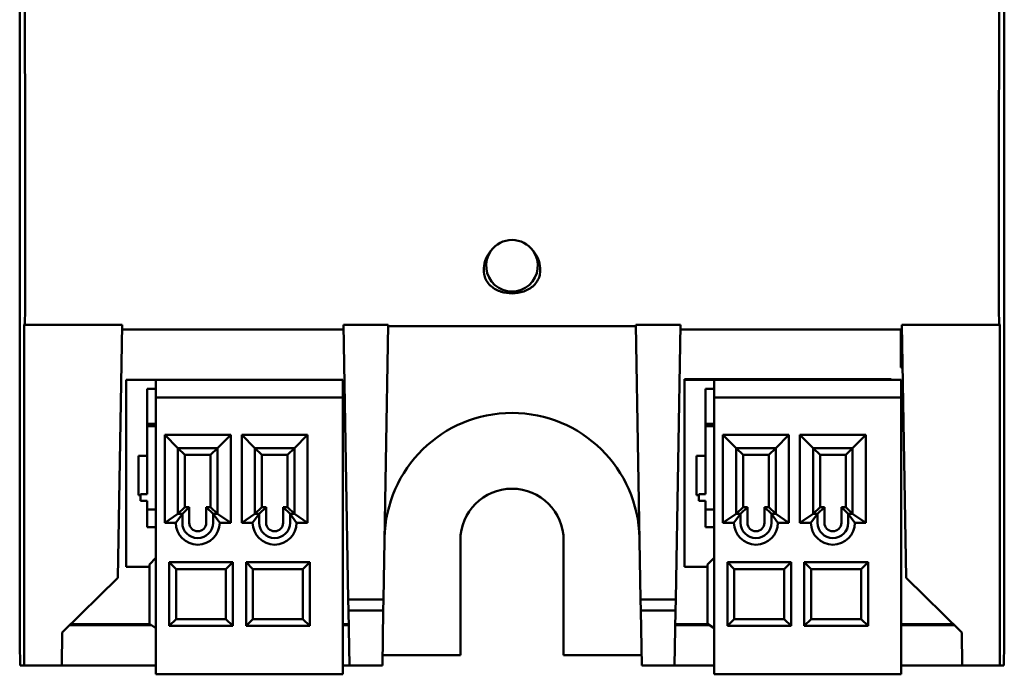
# Model space of a CAD drawing. Header units: millimetres. Extents: x 21 to 121, y 70 to 189.
# Tile 2 of 6: x 76 to 121, y 70 to 100. Entities that reach past the tile are written whole.
import ezdxf

# ---------------------------------------------------------------- set-up
doc = ezdxf.new("R2010")
doc.units = ezdxf.units.MM
doc.header["$LTSCALE"] = 0.666667
doc.layers.add('Arêtes visibles(ISO)', color=7, linetype='Continuous', lineweight=50)

msp = doc.modelspace()

# ---------------------------------------------------------------- linework, layer by layer
at = {"layer": 'Arêtes visibles(ISO)', "color": 7}
for p, q in [((75.943, 78.303), (75.943, 121.503)), ((120.743, 121.503), (120.743, 78.303)), ((76.148, 70.403), (76.152, 85.903)), ((76.152, 85.903), (76.164, 85.915)), ((76.152, 85.903), (80.609, 85.903)), ((80.408, 74.385), (80.609, 85.903)), ((80.605, 85.698), (90.68, 85.698)), ((90.677, 85.903), (92.713, 85.903)), ((90.677, 85.903), (90.895, 73.403)), ((92.713, 85.903), (92.495, 73.403)), ((92.712, 85.842), (103.974, 85.842)), ((103.972, 85.903), (104.191, 73.403)), ((103.972, 85.903), (106.009, 85.903)), ((105.79, 73.403), (106.009, 85.903)), ((106.005, 85.698), (116.038, 85.698)), ((116.038, 85.698), (116.081, 85.655)), ((116.039, 83.961), (116.038, 85.698)), ((116.077, 85.903), (120.533, 85.903)), ((116.077, 85.903), (116.278, 74.385)), ((120.521, 85.915), (120.533, 85.903)), ((120.533, 85.903), (120.538, 70.403)), ((116.039, 83.961), (116.11, 84.032)), ((116.039, 83.961), (116.111, 83.961)), ((80.793, 83.395), (80.793, 74.895)), ((82.143, 83.395), (80.793, 83.395)), ((82.143, 83.395), (90.643, 83.395)), ((82.143, 83.395), (82.143, 82.595)), ((90.643, 83.395), (90.643, 82.595)), ((115.593, 83.43), (106.193, 83.43)), ((106.193, 83.395), (106.193, 83.43)), ((106.193, 83.395), (106.193, 74.895)), ((107.543, 83.395), (106.193, 83.395)), ((107.543, 83.395), (116.043, 83.395)), ((107.543, 83.395), (107.543, 82.595)), ((115.593, 83.395), (115.593, 83.43)), ((116.043, 83.395), (116.043, 82.595)), ((82.143, 82.995), (81.743, 82.995)), ((81.743, 81.295), (81.743, 82.995)), ((107.543, 82.995), (107.143, 82.995)), ((107.143, 81.295), (107.143, 82.995)), ((82.143, 82.595), (90.643, 82.595)), ((82.143, 82.595), (82.143, 69.995)), ((90.643, 82.595), (90.643, 69.995)), ((107.543, 82.595), (116.043, 82.595)), ((107.543, 82.595), (107.543, 69.995)), ((116.043, 82.595), (116.043, 69.995)), ((82.143, 81.395), (81.743, 81.395)), ((82.143, 81.295), (81.743, 81.295)), ((81.743, 81.295), (81.743, 78.195)), ((107.543, 81.395), (107.143, 81.395)), ((107.543, 81.295), (107.143, 81.295)), ((107.143, 81.295), (107.143, 78.195)), ((82.543, 76.895), (82.543, 80.895)), ((82.543, 80.895), (85.543, 80.895)), ((82.543, 80.895), (83.143, 80.295)), ((85.543, 80.895), (84.943, 80.295)), ((85.543, 80.895), (85.543, 76.895)), ((86.043, 76.895), (86.043, 80.895)), ((86.043, 80.895), (89.043, 80.895)), ((86.043, 80.895), (86.643, 80.295)), ((89.043, 80.895), (88.443, 80.295)), ((89.043, 80.895), (89.043, 76.895)), ((107.943, 76.895), (107.943, 80.895)), ((107.943, 80.895), (110.943, 80.895)), ((107.943, 80.895), (108.543, 80.295)), ((110.943, 80.895), (110.343, 80.295)), ((110.943, 80.895), (110.943, 76.895)), ((111.443, 76.895), (111.443, 80.895)), ((111.443, 80.895), (114.443, 80.895)), ((111.443, 80.895), (112.043, 80.295)), ((114.443, 80.895), (113.843, 80.295)), ((114.443, 80.895), (114.443, 76.895)), ((84.943, 80.295), (83.143, 80.295)), ((83.143, 80.295), (83.457, 79.981)), ((83.143, 77.295), (83.143, 80.295)), ((84.943, 80.295), (84.628, 79.981)), ((84.943, 77.295), (84.943, 80.295)), ((88.443, 80.295), (86.643, 80.295)), ((86.643, 80.295), (86.957, 79.981)), ((86.643, 77.295), (86.643, 80.295)), ((88.443, 80.295), (88.128, 79.981)), ((88.443, 77.295), (88.443, 80.295)), ((110.343, 80.295), (108.543, 80.295)), ((108.543, 80.295), (108.857, 79.981)), ((108.543, 77.295), (108.543, 80.295)), ((110.343, 80.295), (110.028, 79.981)), ((110.343, 77.295), (110.343, 80.295)), ((113.843, 80.295), (112.043, 80.295)), ((112.043, 80.295), (112.357, 79.981)), ((112.043, 77.295), (112.043, 80.295)), ((113.843, 80.295), (113.528, 79.981)), ((113.843, 77.295), (113.843, 80.295)), ((81.743, 79.945), (81.343, 79.945)), ((81.343, 78.145), (81.343, 79.945)), ((84.628, 79.981), (83.457, 79.981)), ((83.457, 79.981), (83.457, 77.609)), ((84.628, 77.609), (84.628, 79.981)), ((88.128, 79.981), (86.957, 79.981)), ((86.957, 79.981), (86.957, 77.609)), ((88.128, 77.609), (88.128, 79.981)), ((107.143, 79.945), (106.743, 79.945)), ((106.743, 78.145), (106.743, 79.945)), ((110.028, 79.981), (108.857, 79.981)), ((108.857, 79.981), (108.857, 77.609)), ((110.028, 77.609), (110.028, 79.981)), ((113.528, 79.981), (112.357, 79.981)), ((112.357, 79.981), (112.357, 77.609)), ((113.528, 77.609), (113.528, 79.981)), ((75.943, 71.403), (75.943, 78.303)), ((81.443, 78.145), (81.343, 78.145)), ((81.743, 78.195), (81.443, 78.195)), ((81.443, 78.195), (81.443, 77.895)), ((106.843, 78.145), (106.743, 78.145)), ((107.143, 78.195), (106.843, 78.195)), ((106.843, 78.195), (106.843, 77.895)), ((120.743, 78.303), (120.743, 71.403)), ((81.743, 77.895), (81.443, 77.895)), ((81.743, 77.895), (81.743, 77.495)), ((83.143, 77.295), (83.457, 77.609)), ((83.343, 77.295), (83.657, 77.609)), ((83.457, 77.609), (83.657, 77.609)), ((83.657, 77.609), (83.657, 76.895)), ((84.428, 76.895), (84.428, 77.609)), ((84.743, 77.295), (84.428, 77.609)), ((84.428, 77.609), (84.628, 77.609)), ((84.943, 77.295), (84.628, 77.609)), ((86.643, 77.295), (86.957, 77.609)), ((86.843, 77.295), (87.157, 77.609)), ((86.957, 77.609), (87.157, 77.609)), ((87.157, 77.609), (87.157, 76.895)), ((87.928, 76.895), (87.928, 77.609)), ((88.243, 77.295), (87.928, 77.609)), ((87.928, 77.609), (88.128, 77.609)), ((88.443, 77.295), (88.128, 77.609)), ((107.143, 77.895), (106.843, 77.895)), ((107.143, 77.895), (107.143, 77.495)), ((108.543, 77.295), (108.857, 77.609)), ((108.743, 77.295), (109.057, 77.609)), ((108.857, 77.609), (109.057, 77.609)), ((109.057, 77.609), (109.057, 76.895)), ((109.828, 76.895), (109.828, 77.609)), ((110.143, 77.295), (109.828, 77.609)), ((109.828, 77.609), (110.028, 77.609)), ((110.343, 77.295), (110.028, 77.609)), ((112.043, 77.295), (112.357, 77.609)), ((112.243, 77.295), (112.557, 77.609)), ((112.357, 77.609), (112.557, 77.609)), ((112.557, 77.609), (112.557, 76.895)), ((113.328, 76.895), (113.328, 77.609)), ((113.643, 77.295), (113.328, 77.609)), ((113.328, 77.609), (113.528, 77.609)), ((113.843, 77.295), (113.528, 77.609)), ((81.743, 76.695), (81.743, 77.495)), ((82.143, 77.495), (81.743, 77.495)), ((82.543, 76.895), (83.143, 77.295)), ((83.343, 77.295), (83.043, 76.895)), ((83.343, 77.295), (83.143, 77.295)), ((83.343, 76.895), (83.343, 77.295)), ((84.743, 76.895), (84.743, 77.295)), ((84.943, 77.295), (84.743, 77.295)), ((85.043, 76.895), (84.743, 77.295)), ((84.943, 77.295), (85.543, 76.895)), ((86.043, 76.895), (86.643, 77.295)), ((86.843, 77.295), (86.543, 76.895)), ((86.843, 77.295), (86.643, 77.295)), ((86.843, 76.895), (86.843, 77.295)), ((88.243, 76.895), (88.243, 77.295)), ((88.443, 77.295), (88.243, 77.295)), ((88.543, 76.895), (88.243, 77.295)), ((88.443, 77.295), (89.043, 76.895)), ((107.143, 76.695), (107.143, 77.495)), ((107.543, 77.495), (107.143, 77.495)), ((107.943, 76.895), (108.543, 77.295)), ((108.743, 77.295), (108.443, 76.895)), ((108.743, 77.295), (108.543, 77.295)), ((108.743, 76.895), (108.743, 77.295)), ((110.143, 76.895), (110.143, 77.295)), ((110.343, 77.295), (110.143, 77.295)), ((110.443, 76.895), (110.143, 77.295)), ((110.343, 77.295), (110.943, 76.895)), ((111.443, 76.895), (112.043, 77.295)), ((112.243, 77.295), (111.943, 76.895)), ((112.243, 77.295), (112.043, 77.295)), ((112.243, 76.895), (112.243, 77.295)), ((113.643, 76.895), (113.643, 77.295)), ((113.843, 77.295), (113.643, 77.295)), ((113.943, 76.895), (113.643, 77.295)), ((113.843, 77.295), (114.443, 76.895)), ((82.143, 76.695), (81.743, 76.695)), ((83.043, 76.895), (82.543, 76.895)), ((85.543, 76.895), (85.043, 76.895)), ((86.543, 76.895), (86.043, 76.895)), ((89.043, 76.895), (88.543, 76.895)), ((107.543, 76.695), (107.143, 76.695)), ((108.443, 76.895), (107.943, 76.895)), ((110.943, 76.895), (110.443, 76.895)), ((111.943, 76.895), (111.443, 76.895)), ((114.443, 76.895), (113.943, 76.895)), ((95.993, 70.865), (95.993, 76.095)), ((100.693, 76.095), (100.693, 70.865)), ((82.143, 75.295), (81.843, 74.995)), ((107.543, 75.295), (107.243, 74.995)), ((81.843, 74.895), (80.793, 74.895)), ((81.843, 74.995), (81.843, 72.295)), ((82.743, 75.095), (83.057, 74.781)), ((82.743, 72.195), (82.743, 75.095)), ((85.643, 75.095), (82.743, 75.095)), ((85.643, 75.095), (85.328, 74.781)), ((85.643, 72.195), (85.643, 75.095)), ((86.243, 75.095), (86.557, 74.781)), ((89.143, 75.095), (86.243, 75.095)), ((86.243, 72.195), (86.243, 75.095)), ((89.143, 75.095), (88.828, 74.781)), ((89.143, 75.095), (89.143, 72.195)), ((107.243, 74.895), (106.193, 74.895)), ((107.243, 74.995), (107.243, 72.295)), ((108.143, 75.095), (108.457, 74.781)), ((108.143, 72.195), (108.143, 75.095)), ((111.043, 75.095), (108.143, 75.095)), ((111.043, 75.095), (110.728, 74.781)), ((111.043, 72.195), (111.043, 75.095)), ((111.643, 75.095), (111.957, 74.781)), ((114.543, 75.095), (111.643, 75.095)), ((111.643, 72.195), (111.643, 75.095)), ((114.543, 75.095), (114.228, 74.781)), ((114.543, 75.095), (114.543, 72.195)), ((80.408, 74.385), (77.881, 71.903)), ((85.328, 74.781), (83.057, 74.781)), ((83.057, 74.781), (83.057, 72.509)), ((85.328, 72.509), (85.328, 74.781)), ((88.828, 74.781), (86.557, 74.781)), ((86.557, 74.781), (86.557, 72.509)), ((88.828, 72.509), (88.828, 74.781)), ((110.728, 74.781), (108.457, 74.781)), ((108.457, 74.781), (108.457, 72.509)), ((110.728, 72.509), (110.728, 74.781)), ((114.228, 74.781), (111.957, 74.781)), ((111.957, 74.781), (111.957, 72.509)), ((114.228, 72.509), (114.228, 74.781)), ((118.804, 71.903), (116.278, 74.385)), ((90.895, 73.403), (92.495, 73.403)), ((90.904, 72.903), (90.895, 73.403)), ((92.495, 73.403), (92.486, 72.903)), ((104.191, 73.403), (105.79, 73.403)), ((104.199, 72.903), (104.191, 73.403)), ((105.79, 73.403), (105.782, 72.903)), ((90.904, 72.903), (92.486, 72.903)), ((90.947, 70.403), (90.904, 72.903)), ((92.486, 72.903), (92.443, 70.403)), ((104.199, 72.903), (105.782, 72.903)), ((104.243, 70.403), (104.199, 72.903)), ((105.782, 72.903), (105.738, 70.403)), ((81.93, 72.237), (78.222, 72.237)), ((78.257, 72.272), (81.877, 72.272)), ((81.843, 72.295), (82.143, 72.095)), ((82.743, 72.195), (83.057, 72.509)), ((85.643, 72.195), (82.743, 72.195)), ((83.057, 72.509), (85.328, 72.509)), ((85.643, 72.195), (85.328, 72.509)), ((86.243, 72.195), (86.557, 72.509)), ((89.143, 72.195), (86.243, 72.195)), ((86.557, 72.509), (88.828, 72.509)), ((89.143, 72.195), (88.828, 72.509)), ((90.643, 72.272), (90.915, 72.272)), ((90.915, 72.237), (90.643, 72.237)), ((107.33, 72.237), (105.77, 72.237)), ((105.771, 72.272), (107.277, 72.272)), ((107.243, 72.295), (107.543, 72.095)), ((108.143, 72.195), (108.457, 72.509)), ((111.043, 72.195), (108.143, 72.195)), ((108.457, 72.509), (110.728, 72.509)), ((111.043, 72.195), (110.728, 72.509)), ((111.643, 72.195), (111.957, 72.509)), ((114.543, 72.195), (111.643, 72.195)), ((111.957, 72.509), (114.228, 72.509)), ((114.543, 72.195), (114.228, 72.509)), ((116.043, 72.272), (118.428, 72.272)), ((118.464, 72.237), (116.043, 72.237)), ((77.855, 70.403), (77.881, 71.903)), ((118.804, 71.903), (118.83, 70.403)), ((75.96, 70.403), (75.943, 71.403)), ((120.743, 71.403), (120.725, 70.403)), ((92.451, 70.865), (95.993, 70.865)), ((100.693, 70.865), (104.235, 70.865)), ((75.96, 70.403), (76.148, 70.403)), ((76.148, 70.403), (77.855, 70.403)), ((77.855, 70.403), (82.143, 70.403)), ((90.643, 70.403), (90.947, 70.403)), ((90.947, 70.403), (92.443, 70.403)), ((104.243, 70.403), (105.738, 70.403)), ((105.738, 70.403), (107.543, 70.403)), ((116.043, 70.403), (118.83, 70.403)), ((118.83, 70.403), (120.538, 70.403)), ((120.538, 70.403), (120.725, 70.403)), ((82.143, 69.995), (90.643, 69.995)), ((107.543, 69.995), (116.043, 69.995))]:
    msp.add_line(p, q, dxfattribs=at)
for centre, radius, start, end in [((98.343, 88.595), 1.175, 35.0803, 144.9197), ((98.343, 88.595), 1.175, 144.9197, 35.0803), ((98.343, 76.095), 5.8, 1, 179), ((98.343, 76.095), 2.35, 0, 180), ((84.043, 76.895), 1, 180, 0), ((84.043, 76.895), 0.7, 180, 0), ((84.043, 76.895), 0.386, 180, 0), ((87.543, 76.895), 1, 180, 0), ((87.543, 76.895), 0.7, 180, 0), ((87.543, 76.895), 0.386, 180, 0), ((109.443, 76.895), 1, 180, 0), ((109.443, 76.895), 0.7, 180, 0), ((109.443, 76.895), 0.386, 180, 0), ((112.943, 76.895), 1, 180, 0), ((112.943, 76.895), 0.7, 180, 0), ((112.943, 76.895), 0.386, 180, 0)]:
    msp.add_arc(centre, radius, start, end, dxfattribs=at)
for centre, major_axis, start_param, end_param in [((77.58, 99.903), (0, 80), 1.424072, 1.71752), ((119.106, 99.903), (0, -80), 1.424072, 1.71752), ((76.164, 87.914), (0, -2), 0.017453, 1.71752), ((120.522, 87.914), (0, 2), 1.424072, 3.124139)]:
    msp.add_ellipse(centre, major_axis=major_axis, ratio=0.017455, start_param=start_param, end_param=end_param, dxfattribs=at)
for points, knots in [([(97.076, 88.207), (97.056, 88.338), (97.057, 88.471), (97.096, 88.746), (97.147, 88.904), (97.27, 89.127), (97.322, 89.202), (97.381, 89.27)], [0.5700152, 0.5700152, 0.5700152, 0.5700152, 0.6080183, 0.6080183, 0.654267, 0.654267, 0.6801016, 0.6801016, 0.6801016, 0.6801016]), ([(99.304, 89.27), (99.363, 89.202), (99.416, 89.127), (99.539, 88.904), (99.59, 88.746), (99.629, 88.471), (99.629, 88.338), (99.61, 88.207)], [0.1047873, 0.1047873, 0.1047873, 0.1047873, 0.1306218, 0.1306218, 0.1768705, 0.1768705, 0.2148924, 0.2148924, 0.2148924, 0.2148924]), ([(99.61, 88.207), (99.605, 88.178), (99.599, 88.149), (99.571, 88.045), (99.537, 87.966), (99.446, 87.82), (99.389, 87.753), (99.207, 87.58), (99.047, 87.486), (98.702, 87.363), (98.516, 87.335), (98.181, 87.335), (98.006, 87.36), (97.679, 87.468), (97.526, 87.551), (97.338, 87.71), (97.273, 87.777), (97.168, 87.928), (97.127, 88.012), (97.091, 88.129), (97.082, 88.168), (97.076, 88.207)], [0.1920843, 0.1920843, 0.1920843, 0.1920843, 0.2006388, 0.2006388, 0.2245367, 0.2245367, 0.2484347, 0.2484347, 0.3003564, 0.3003564, 0.3522781, 0.3522781, 0.4008494, 0.4008494, 0.4494208, 0.4494208, 0.4750545, 0.4750545, 0.5006882, 0.5006882, 0.5121217, 0.5121217, 0.5121217, 0.5121217])]:
    msp.add_open_spline(points, degree=3, knots=knots, dxfattribs=at)

doc.saveas('drawing.dxf')
